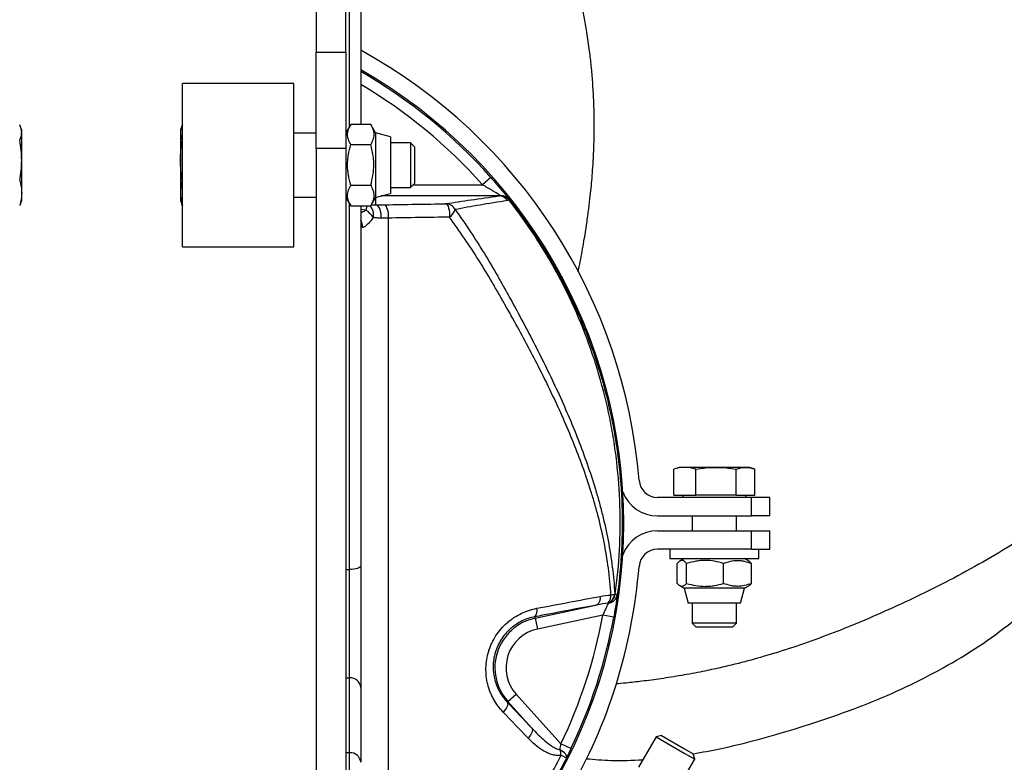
# Model space of a CAD drawing. Header units: millimetres. Extents: x 1033 to 1844, y 1147 to 1973.
# Tile 6 of 8: x 1417 to 1682, y 1488 to 1688. Entities that reach past the tile are written whole.
import ezdxf

# ---------------------------------------------------------------- set-up
doc = ezdxf.new("R2010")
doc.units = ezdxf.units.MM

msp = doc.modelspace()

# ---------------------------------------------------------------- linework, layer by layer
at = {"color": 7, "linetype": 'Continuous', "lineweight": 25}
for p, q in [((1496.59, 1727.85), (1496.59, 1679.15)), ((1504.59, 1679.15), (1504.59, 1727.85)), ((1508.59, 1721.9), (1508.59, 1659.61)), ((1496.59, 1679.15), (1504.59, 1679.15)), ((1496.59, 1653.11), (1496.59, 1679.15)), ((1504.59, 1679.15), (1504.59, 1653.11)), ((1490.59, 1670.64), (1460.59, 1670.64)), ((1460.59, 1640.4), (1460.59, 1670.64)), ((1490.59, 1640.4), (1490.59, 1670.64)), ((1460.59, 1659.5), (1460.52, 1659.5)), ((1505.9, 1659.61), (1504.59, 1657.34)), ((1511.28, 1659.61), (1505.9, 1659.61)), ((1512.59, 1657.34), (1511.28, 1659.61)), ((1417.19, 1658.14), (1416.91, 1658.92)), ((1417.19, 1657.45), (1417.19, 1658.14)), ((1417.19, 1649.96), (1417.19, 1657.45)), ((1460.26, 1658.89), (1459.99, 1658.14)), ((1459.99, 1658.14), (1459.99, 1657.45)), ((1459.99, 1657.45), (1459.99, 1649.96)), ((1496.59, 1657.24), (1490.59, 1657.24)), ((1516.59, 1656.27), (1512.59, 1657.34)), ((1512.59, 1657.34), (1512.59, 1639.94)), ((1460.59, 1655.39), (1460.52, 1655.39)), ((1505.9, 1654.21), (1511.28, 1654.21)), ((1516.59, 1656.27), (1516.59, 1641.01)), ((1522.02, 1654.64), (1516.59, 1654.64)), ((1523.09, 1653.57), (1522.02, 1654.64)), ((1522.02, 1654.64), (1522.02, 1642.64)), ((1504.59, 1653.11), (1496.59, 1653.11)), ((1496.59, 1653.11), (1496.59, 1388.86)), ((1504.59, 1653.11), (1504.59, 1388.86)), ((1523.09, 1653.57), (1523.09, 1643.71)), ((1417.19, 1641.15), (1417.19, 1649.96)), ((1459.99, 1649.96), (1459.99, 1641.15)), ((1460.59, 1644.53), (1460.52, 1644.53)), ((1505.9, 1643.24), (1511.28, 1643.24)), ((1522.02, 1642.64), (1523.09, 1643.71)), ((1543.66, 1645.34), (1541.42, 1643.35)), ((1417.19, 1639.14), (1417.19, 1641.15)), ((1459.99, 1641.15), (1459.99, 1639.14)), ((1512.59, 1639.94), (1516.59, 1641.01)), ((1516.59, 1642.64), (1522.02, 1642.64)), ((1416.92, 1638.39), (1417.19, 1639.14)), ((1459.99, 1639.14), (1460.27, 1638.36)), ((1460.59, 1637.78), (1460.52, 1637.78)), ((1460.59, 1626.64), (1460.59, 1640.4)), ((1490.59, 1626.64), (1490.59, 1640.4)), ((1490.59, 1640.04), (1496.59, 1640.04)), ((1504.59, 1639.94), (1505.9, 1637.67)), ((1511.28, 1637.67), (1512.59, 1639.94)), ((1505.9, 1637.67), (1511.28, 1637.67)), ((1508.59, 1637.67), (1508.59, 1540.54)), ((1460.59, 1626.64), (1490.59, 1626.64)), ((1593.23, 1566.72), (1592.96, 1566.63)), ((1592.96, 1559.66), (1592.96, 1566.63)), ((1594.42, 1567.16), (1593.23, 1566.73)), ((1595.92, 1567.16), (1594.42, 1567.16)), ((1604.37, 1567.16), (1595.92, 1567.16)), ((1598.89, 1559.66), (1598.89, 1566.63)), ((1612.36, 1567.16), (1604.37, 1567.16)), ((1609.84, 1559.66), (1609.84, 1566.63)), ((1613.42, 1567.16), (1612.36, 1567.16)), ((1614.63, 1566.72), (1613.42, 1567.16)), ((1614.88, 1559.66), (1614.88, 1566.63)), ((1613.92, 1559.06), (1588.61, 1559.06)), ((1592.96, 1559.66), (1598.89, 1559.66)), ((1595.26, 1559.66), (1595.61, 1559.06)), ((1609.84, 1559.66), (1598.89, 1559.66)), ((1609.84, 1559.66), (1614.88, 1559.66)), ((1612.24, 1559.06), (1612.58, 1559.66)), ((1613.92, 1554.06), (1613.92, 1559.06)), ((1618.92, 1559.06), (1613.92, 1559.06)), ((1618.92, 1554.06), (1618.92, 1559.06)), ((1588.61, 1554.06), (1613.92, 1554.06)), ((1597.92, 1554.06), (1597.92, 1550.06)), ((1609.92, 1550.06), (1609.92, 1554.06)), ((1618.92, 1554.06), (1613.92, 1554.06)), ((1588.61, 1550.06), (1613.92, 1550.06)), ((1613.92, 1545.06), (1613.92, 1550.06)), ((1613.92, 1550.06), (1618.92, 1550.06)), ((1618.92, 1545.06), (1618.92, 1550.06)), ((1613.92, 1545.06), (1588.61, 1545.06)), ((1591.92, 1545.06), (1591.92, 1542.56)), ((1613.92, 1545.06), (1618.92, 1545.06)), ((1615.92, 1542.56), (1615.92, 1545.06)), ((1591.92, 1542.56), (1615.92, 1542.56)), ((1595.8, 1542.56), (1594.62, 1541.88)), ((1613.21, 1541.89), (1612.04, 1542.56)), ((1505.59, 1510.41), (1505.59, 1539.64)), ((1508.59, 1540.54), (1508.59, 1507.81)), ((1593.93, 1535.87), (1593.93, 1541.25)), ((1596.44, 1535.87), (1596.44, 1541.25)), ((1606.42, 1535.87), (1606.42, 1541.25)), ((1613.91, 1535.87), (1613.91, 1541.25)), ((1594.62, 1535.24), (1595.8, 1534.56)), ((1595.8, 1534.56), (1596.87, 1530.56)), ((1596.04, 1534.56), (1595.8, 1534.56)), ((1612.04, 1534.56), (1596.04, 1534.56)), ((1610.97, 1530.56), (1612.04, 1534.56)), ((1612.04, 1534.56), (1613.21, 1535.24)), ((1555.58, 1526.48), (1572.38, 1530.05)), ((1597.08, 1530.56), (1596.87, 1530.56)), ((1610.97, 1530.56), (1597.08, 1530.56)), ((1597.92, 1530.56), (1597.92, 1525.14)), ((1609.92, 1525.14), (1609.92, 1530.56)), ((1555.5, 1526.86), (1555.58, 1526.48)), ((1555.58, 1526.48), (1556.21, 1523.55)), ((1573.84, 1527.29), (1556.21, 1523.55)), ((1576.79, 1526.75), (1573.84, 1527.29)), ((1597.92, 1525.14), (1598.99, 1524.06)), ((1601.17, 1525.14), (1597.92, 1525.14)), ((1601.66, 1524.06), (1598.99, 1524.06)), ((1609.92, 1525.14), (1601.17, 1525.14)), ((1608.85, 1524.06), (1601.66, 1524.06)), ((1608.85, 1524.06), (1609.92, 1525.14)), ((1505.59, 1490.22), (1505.59, 1510.41)), ((1508.59, 1507.81), (1508.59, 1487.62)), ((1548.28, 1503.99), (1550.51, 1506)), ((1550.51, 1506), (1562.57, 1492.6)), ((1548.1, 1503.84), (1548.28, 1503.99)), ((1554.76, 1496.8), (1548.28, 1503.99)), ((1588.23, 1494.45), (1583.51, 1486.29)), ((1589.69, 1494.84), (1588.23, 1494.45)), ((1588.23, 1494.45), (1595.81, 1490.07)), ((1589.69, 1494.84), (1595.92, 1491.25)), ((1565.27, 1491.3), (1562.57, 1492.6)), ((1505.59, 1443.56), (1505.59, 1490.22)), ((1595.81, 1490.07), (1598.62, 1488.45)), ((1595.92, 1491.25), (1598.23, 1489.92)), ((1598.62, 1488.45), (1598.23, 1489.92)), ((1593.91, 1480.29), (1598.62, 1488.45))]:
    msp.add_line(p, q, dxfattribs=at)
at = {"color": 1, "linetype": 'Continuous', "lineweight": 25}
for p, q in [((1505.59, 1659.07), (1505.59, 1720.99)), ((1522.72, 1643.35), (1541.42, 1643.35)), ((1505.59, 1539.64), (1505.59, 1638.21)), ((1512.65, 1637.92), (1512.65, 1639.96)), ((1545.92, 1640.35), (1514.12, 1640.35)), ((1509.99, 1636.54), (1508.59, 1636.69)), ((1504.59, 1539.64), (1505.59, 1539.64)), ((1504.59, 1510.41), (1505.59, 1510.41)), ((1504.59, 1490.22), (1505.59, 1490.22))]:
    msp.add_line(p, q, dxfattribs=at)
at = {"color": 7, "linetype": 'Continuous', "lineweight": 25, "flags": 128}
for points in [[(1512.65, 1637.92), (1512.94, 1637.83), (1513.22, 1637.6), (1513.48, 1637.24), (1513.7, 1636.79), (1513.86, 1636.25), (1513.98, 1635.64), (1514.03, 1635.01), (1514.02, 1634.37)], [(1531.58, 1638.24), (1531.78, 1638.14), (1531.98, 1637.9), (1532.15, 1637.55), (1532.3, 1637.08), (1532.42, 1636.54), (1532.5, 1635.93), (1532.53, 1635.29), (1532.52, 1634.65)], [(1508.59, 1540.54), (1508.53, 1540.37), (1508.36, 1540.2), (1508.08, 1540.04), (1507.71, 1539.9), (1507.26, 1539.79), (1506.74, 1539.71), (1506.17, 1539.65), (1505.59, 1539.64)], [(1548.1, 1503.84), (1548.2, 1503.63), (1548.22, 1503.37), (1548.17, 1503.06), (1548.05, 1502.71), (1547.86, 1502.34), (1547.62, 1501.95), (1547.32, 1501.56), (1546.97, 1501.17)], [(1554.76, 1496.8), (1554.86, 1496.59), (1554.89, 1496.32), (1554.84, 1496.01), (1554.73, 1495.67), (1554.56, 1495.29), (1554.32, 1494.91), (1554.03, 1494.52), (1553.7, 1494.13)], [(1564.07, 1488.85), (1564.12, 1489.05), (1564.08, 1489.3), (1563.96, 1489.57), (1563.76, 1489.86), (1563.49, 1490.16), (1563.15, 1490.46), (1562.75, 1490.75), (1562.31, 1491.03)]]:
    msp.add_lwpolyline(points, dxfattribs=at)
at = {"color": 7, "linetype": 'Continuous', "lineweight": 25}
for centre, radius, start, end in [((1438.59, 1552.06), 405.5, 97.698, 44.894), ((1438.59, 1552.06), 345, 92.9234, 209.5018), ((1438.59, 1552.06), 145.5, 4.5733, 61.2428), ((1438.59, 1552.06), 140.92, 0, 60.2161), ((1438.59, 1552.06), 140.5, 41.5962, 60.1177), ((1546.46, 1637.64), 2.8, 38.8671, 93.418), ((1546.1, 1637.32), 3.12, 39.1159, 86.3557), ((1511.44, 1635.27), 4.63, 348.8157, 35.672), ((1531.49, 1635.34), 2.9, 26.9349, 88.3406), ((1545.82, 1637.55), 2.8, 33.5463, 88.0152), ((1547.54, 1640.56), 1.6, 307.7829, 313.688), ((1506.25, 1630.83), 6.82, 32.9625, 56.7539), ((1530.33, 1637.95), 3.97, 303.6151, 340.879), ((1557.02, 1627.3), 2.89, 300.6888, 305.5906), ((1588.61, 1564.06), 5, 184.5733, 270), ((1588.61, 1564.06), 10, 200.712, 270), ((1438.59, 1552.06), 140.92, 297.927, 0), ((1588.61, 1540.06), 10, 90, 159.288), ((1588.61, 1540.06), 5, 90, 175.4267), ((1438.59, 1552.06), 145.5, 329.9764, 355.4267), ((1570.89, 1531.8), 2.3, 310.3169, 14.217), ((1573.87, 1533.44), 3.23, 295.4849, 352.0937), ((1572.84, 1532.65), 3.22, 318.7795, 1.2246), ((1573.94, 1533.49), 3.31, 295.97, 350.6966), ((1574.97, 1533.32), 2.84, 278.4729, 351.0126), ((1575.09, 1538.19), 5.56, 279.9974, 290.8176), ((1585.41, 1591.92), 59.53, 262.0822, 262.6338), ((1553.78, 1528.5), 2.38, 316.3817, 15.9129), ((1558.42, 1513.13), 13.65, 102, 222), ((1438.59, 1552.06), 137.5, 334.3773, 349.6227), ((1438.59, 1552.06), 140.5, 334.3773, 349.6227), ((1558.42, 1513.13), 10.65, 102, 222), ((1505.78, 1507.59), 2.82, 4.3985, 93.8087), ((1505.78, 1487.4), 2.82, 4.3985, 93.8087), ((1554.82, 1488.58), 7.88, 7.078, 18.1453), ((1585.97, 1535.22), 51.29, 242.9468, 244.7185)]:
    msp.add_arc(centre, radius, start, end, dxfattribs=at)
at = {"color": 1, "linetype": 'Continuous', "lineweight": 25}
for centre, radius, start, end in [((1438.59, 1552.06), 137.5, 41.5962, 59.3967), ((1520.06, 1634.75), 10.23, 163.1004, 169.9343), ((1508.69, 1635.27), 3.37, 347.538, 46.2633), ((1506, 1632.07), 3.11, 356.2674, 33.37)]:
    msp.add_arc(centre, radius, start, end, dxfattribs=at)
at = {"color": 7, "linetype": 'Continuous', "lineweight": 25}
for points, knots in [([(1567.2, 1619.92), (1567.39, 1620.82), (1567.97, 1623.57), (1568.75, 1627.92), (1569.51, 1632.68), (1570.07, 1636.77), (1570.47, 1640.14), (1570.77, 1643.11), (1571.02, 1645.91), (1571.24, 1649.08), (1571.44, 1652.87), (1571.56, 1657.07), (1571.56, 1661.59), (1571.43, 1666.19), (1571.16, 1670.85), (1570.78, 1675.26), (1570.26, 1679.78), (1569.63, 1684.21), (1568.89, 1688.52), (1568.16, 1692.26), (1567.42, 1695.69), (1566.65, 1698.98), (1565.69, 1702.73), (1564.41, 1707.29), (1562.73, 1712.7), (1560.75, 1718.4), (1558.55, 1724.08), (1556.19, 1729.62), (1553.19, 1736.05), (1549.38, 1743.35), (1544.58, 1751.44), (1539.29, 1759.36), (1533.56, 1767.05), (1527.17, 1774.83), (1520.26, 1782.46), (1512.56, 1790.11), (1504.32, 1797.45), (1496.78, 1803.48), (1490.59, 1808.03), (1486.36, 1810.97), (1482.79, 1813.34), (1479.29, 1815.58), (1475.08, 1818.16), (1469.39, 1821.42), (1463.42, 1824.61), (1459.13, 1826.59), (1457.44, 1827.37)], [0, 0, 0, 0, 0.010702, 0.032833, 0.05207, 0.067819, 0.081921, 0.092693, 0.103608, 0.115649, 0.13085, 0.149361, 0.166299, 0.185405, 0.204663, 0.222316, 0.2383, 0.258887, 0.275575, 0.290313, 0.304198, 0.317215, 0.330383, 0.350071, 0.373123, 0.397292, 0.421215, 0.444874, 0.468244, 0.504891, 0.541887, 0.579242, 0.617379, 0.6549, 0.697234, 0.738436, 0.782722, 0.827385, 0.852063, 0.872949, 0.887836, 0.902253, 0.921452, 0.945336, 0.978555, 1, 1, 1, 1]), ([(1417.19, 1657.45), (1417.19, 1657.79), (1417.14, 1658.13), (1416.96, 1658.82), (1416.82, 1659.16), (1416.65, 1659.5)], [0, 0, 0, 0, 0.5, 0.5, 1, 1, 1, 1]), ([(1460.52, 1659.5), (1460.36, 1659.16), (1460.22, 1658.82), (1460.04, 1658.13), (1459.99, 1657.79), (1459.99, 1657.45)], [0, 0, 0, 0, 0.5, 0.5, 1, 1, 1, 1]), ([(1505.9, 1654.21), (1505.64, 1654.65), (1505.43, 1655.1), (1505.13, 1655.99), (1505.05, 1656.45), (1505.05, 1657.13), (1505.07, 1657.36), (1505.15, 1657.82), (1505.21, 1658.05), (1505.43, 1658.72), (1505.64, 1659.17), (1505.9, 1659.61)], [0, 0, 0, 0, 0.25, 0.25, 0.5, 0.5, 0.625, 0.625, 0.75, 0.75, 1, 1, 1, 1]), ([(1511.28, 1659.61), (1511.54, 1659.17), (1511.75, 1658.72), (1512.05, 1657.83), (1512.13, 1657.37), (1512.13, 1656.69), (1512.11, 1656.45), (1512.03, 1656), (1511.97, 1655.77), (1511.75, 1655.1), (1511.54, 1654.65), (1511.28, 1654.21)], [0, 0, 0, 0, 0.25, 0.25, 0.5, 0.5, 0.625, 0.625, 0.75, 0.75, 1, 1, 1, 1]), ([(1416.65, 1655.39), (1416.82, 1655.73), (1416.96, 1656.08), (1417.14, 1656.76), (1417.19, 1657.11), (1417.19, 1657.45)], [0, 0, 0, 0, 0.5, 0.5, 1, 1, 1, 1]), ([(1459.99, 1657.45), (1459.99, 1657.1), (1460.04, 1656.76), (1460.22, 1656.08), (1460.36, 1655.73), (1460.52, 1655.39)], [0, 0, 0, 0, 0.5, 0.5, 1, 1, 1, 1]), ([(1417.19, 1649.96), (1417.19, 1650.87), (1417.14, 1651.77), (1416.96, 1653.58), (1416.82, 1654.49), (1416.65, 1655.39)], [0, 0, 0, 0, 0.5, 0.5, 1, 1, 1, 1]), ([(1459.99, 1649.96), (1459.99, 1650.87), (1460.04, 1651.77), (1460.22, 1653.58), (1460.36, 1654.49), (1460.52, 1655.39)], [0, 0, 0, 0, 0.5, 0.5, 1, 1, 1, 1]), ([(1505.9, 1643.24), (1505.64, 1644.13), (1505.43, 1645.05), (1505.13, 1646.88), (1505.05, 1647.8), (1505.05, 1649.19), (1505.07, 1649.66), (1505.15, 1650.59), (1505.21, 1651.05), (1505.43, 1652.43), (1505.64, 1653.32), (1505.9, 1654.21)], [0, 0, 0, 0, 0.25, 0.25, 0.5, 0.5, 0.625, 0.625, 0.75, 0.75, 1, 1, 1, 1]), ([(1511.28, 1643.24), (1511.54, 1644.13), (1511.75, 1645.05), (1512.05, 1646.88), (1512.13, 1647.8), (1512.13, 1649.19), (1512.11, 1649.66), (1512.03, 1650.59), (1511.97, 1651.05), (1511.75, 1652.43), (1511.53, 1653.32), (1511.28, 1654.21)], [0, 0, 0, 0, 0.25, 0.25, 0.5, 0.5, 0.625, 0.625, 0.75, 0.75, 1, 1, 1, 1]), ([(1416.65, 1644.53), (1416.82, 1645.44), (1416.96, 1646.34), (1417.14, 1648.15), (1417.19, 1649.06), (1417.19, 1649.96)], [0, 0, 0, 0, 0.5, 0.5, 1, 1, 1, 1]), ([(1460.52, 1644.53), (1460.36, 1645.44), (1460.22, 1646.34), (1460.04, 1648.15), (1459.99, 1649.06), (1459.99, 1649.96)], [0, 0, 0, 0, 0.5, 0.5, 1, 1, 1, 1]), ([(1416.65, 1644.53), (1416.82, 1643.97), (1416.96, 1643.4), (1417.14, 1642.28), (1417.19, 1641.72), (1417.19, 1641.15)], [0, 0, 0, 0, 0.5, 0.5, 1, 1, 1, 1]), ([(1460.52, 1644.53), (1460.36, 1643.97), (1460.22, 1643.4), (1460.04, 1642.28), (1459.99, 1641.72), (1459.99, 1641.15)], [0, 0, 0, 0, 0.5, 0.5, 1, 1, 1, 1]), ([(1505.9, 1637.67), (1505.64, 1638.13), (1505.43, 1638.58), (1505.13, 1639.51), (1505.05, 1639.98), (1505.05, 1640.69), (1505.07, 1640.93), (1505.15, 1641.4), (1505.21, 1641.63), (1505.43, 1642.33), (1505.64, 1642.79), (1505.9, 1643.24)], [0, 0, 0, 0, 0.25, 0.25, 0.5, 0.5, 0.625, 0.625, 0.75, 0.75, 1, 1, 1, 1]), ([(1511.28, 1643.24), (1511.54, 1642.79), (1511.75, 1642.33), (1512.05, 1641.4), (1512.13, 1640.93), (1512.13, 1640.22), (1512.11, 1639.99), (1512.03, 1639.52), (1511.97, 1639.28), (1511.75, 1638.58), (1511.54, 1638.13), (1511.28, 1637.67)], [0, 0, 0, 0, 0.25, 0.25, 0.5, 0.5, 0.625, 0.625, 0.75, 0.75, 1, 1, 1, 1]), ([(1546.29, 1640.44), (1546.19, 1640.5), (1546.06, 1640.59), (1545.74, 1640.79), (1545.56, 1640.9), (1545.18, 1641.13), (1544.98, 1641.26), (1544.56, 1641.51), (1544.35, 1641.64), (1543.7, 1642.03), (1543.25, 1642.29), (1542.34, 1642.82), (1541.88, 1643.08), (1541.42, 1643.35)], [0, 0, 0, 0, 0.125, 0.125, 0.25, 0.25, 0.375, 0.375, 0.5, 0.5, 0.75, 0.75, 1, 1, 1, 1]), ([(1543.66, 1645.34), (1544.19, 1644.74), (1544.71, 1644.15), (1545.47, 1643.26), (1545.72, 1642.97), (1546.2, 1642.4), (1546.43, 1642.12), (1546.88, 1641.58), (1547.1, 1641.32), (1547.51, 1640.82), (1547.69, 1640.59), (1547.95, 1640.27), (1548.03, 1640.17), (1548.19, 1639.97), (1548.26, 1639.88), (1548.46, 1639.64), (1548.56, 1639.5), (1548.64, 1639.4)], [0, 0, 0, 0, 0.25, 0.25, 0.375, 0.375, 0.5, 0.5, 0.625, 0.625, 0.75, 0.75, 0.8125, 0.8125, 0.875, 0.875, 1, 1, 1, 1]), ([(1417.19, 1641.15), (1417.19, 1640.59), (1417.14, 1640.03), (1416.96, 1638.9), (1416.82, 1638.34), (1416.65, 1637.78)], [0, 0, 0, 0, 0.5, 0.5, 1, 1, 1, 1]), ([(1459.99, 1641.15), (1459.99, 1640.59), (1460.04, 1640.03), (1460.22, 1638.9), (1460.36, 1638.34), (1460.52, 1637.78)], [0, 0, 0, 0, 0.5, 0.5, 1, 1, 1, 1]), ([(1416.9, 1638.39), (1416.89, 1638.36), (1416.85, 1638.15), (1416.74, 1637.94), (1416.65, 1637.78)], [0, 0, 0, 0, 0.1778452, 1, 1, 1, 1]), ([(1460.52, 1637.78), (1460.51, 1637.8), (1460.41, 1638), (1460.38, 1638.21), (1460.35, 1638.39)], [0, 0, 0, 0, 0.09967, 1, 1, 1, 1]), ([(1548.15, 1639.1), (1545.56, 1638.71), (1543.1, 1638.3), (1538.41, 1637.49), (1536.19, 1637.07), (1534.08, 1636.65)], [0, 0, 0, 0, 0.5, 0.5, 1, 1, 1, 1]), ([(1534.08, 1636.65), (1536.85, 1632.77), (1539.45, 1628.81), (1543.15, 1622.77), (1544.35, 1620.74), (1546.1, 1617.68), (1546.67, 1616.65), (1547.82, 1614.6), (1548.39, 1613.58), (1551.21, 1608.44), (1553.42, 1604.32), (1557.68, 1596.01), (1559.74, 1591.82), (1563.64, 1583.35), (1565.48, 1579.06), (1568.9, 1570.33), (1570.47, 1565.88), (1572.19, 1560.18), (1572.52, 1559.04), (1573.15, 1556.74), (1573.46, 1555.58), (1574.32, 1552.11), (1574.84, 1549.77), (1576.18, 1542.7), (1576.8, 1537.91), (1577.07, 1532.99)], [0, 0, 0, 0, 0.125, 0.125, 0.1875, 0.1875, 0.21875, 0.21875, 0.25, 0.25, 0.375, 0.375, 0.5, 0.5, 0.625, 0.625, 0.75, 0.75, 0.78125, 0.78125, 0.8125, 0.8125, 0.875, 0.875, 1, 1, 1, 1]), ([(1511.98, 1634.55), (1511.84, 1634.36), (1511.71, 1634.18), (1511.44, 1633.83), (1511.3, 1633.66), (1511.03, 1633.34), (1510.9, 1633.18), (1510.63, 1632.89), (1510.49, 1632.75), (1510.24, 1632.5), (1510.11, 1632.39), (1509.87, 1632.19), (1509.76, 1632.1), (1509.54, 1631.97), (1509.44, 1631.92), (1509.25, 1631.86), (1509.17, 1631.85), (1509.09, 1631.87)], [0, 0, 0, 0, 0.125, 0.125, 0.25, 0.25, 0.375, 0.375, 0.5, 0.5, 0.625, 0.625, 0.75, 0.75, 0.875, 0.875, 1, 1, 1, 1]), ([(1514.02, 1634.37), (1513.65, 1634.37), (1513.29, 1634.39), (1512.61, 1634.45), (1512.28, 1634.49), (1511.98, 1634.55)], [0, 0, 0, 0, 0.5, 0.5, 1, 1, 1, 1]), ([(1576.05, 1532.72), (1575.77, 1537.58), (1575.12, 1542.33), (1573.73, 1549.32), (1573.2, 1551.63), (1572.32, 1555.06), (1572.01, 1556.2), (1571.36, 1558.47), (1571.02, 1559.6), (1569.26, 1565.22), (1567.66, 1569.6), (1564.19, 1578.19), (1562.31, 1582.4), (1558.36, 1590.73), (1556.29, 1594.84), (1551.98, 1603), (1549.75, 1607.04), (1546.9, 1612.07), (1546.33, 1613.08), (1545.17, 1615.09), (1544.59, 1616.09), (1542.83, 1619.09), (1541.63, 1621.08), (1537.91, 1626.98), (1535.3, 1630.85), (1532.52, 1634.65)], [0, 0, 0, 0, 0.125, 0.125, 0.1875, 0.1875, 0.21875, 0.21875, 0.25, 0.25, 0.375, 0.375, 0.5, 0.5, 0.625, 0.625, 0.75, 0.75, 0.78125, 0.78125, 0.8125, 0.8125, 0.875, 0.875, 1, 1, 1, 1]), ([(1577.21, 1532.96), (1577.76, 1536.94), (1578.14, 1540.92), (1578.56, 1548.86), (1578.6, 1552.83), (1578.35, 1560.75), (1578.06, 1564.71), (1577.37, 1570.64), (1577.1, 1572.61), (1576.47, 1576.56), (1576.11, 1578.54), (1574.91, 1584.44), (1573.94, 1588.32), (1571.7, 1595.94), (1570.42, 1599.69), (1567.56, 1607.08), (1565.97, 1610.71), (1562.47, 1617.86), (1560.57, 1621.37), (1558.5, 1624.81)], [0, 0, 0, 0, 0.125, 0.125, 0.25, 0.25, 0.375, 0.375, 0.4375, 0.4375, 0.5, 0.5, 0.625, 0.625, 0.75, 0.75, 0.875, 0.875, 1, 1, 1, 1]), ([(1558.7, 1624.95), (1560.8, 1621.5), (1562.73, 1617.99), (1566.27, 1610.84), (1567.88, 1607.2), (1570.79, 1599.81), (1572.09, 1596.05), (1574.37, 1588.4), (1575.35, 1584.52), (1576.58, 1578.6), (1576.94, 1576.62), (1577.59, 1572.66), (1577.86, 1570.68), (1578.57, 1564.74), (1578.88, 1560.77), (1579.14, 1552.82), (1579.11, 1548.84), (1578.7, 1540.87), (1578.32, 1536.88), (1577.77, 1532.88)], [0, 0, 0, 0, 0.125, 0.125, 0.25, 0.25, 0.375, 0.375, 0.5, 0.5, 0.5625, 0.5625, 0.625, 0.625, 0.75, 0.75, 0.875, 0.875, 1, 1, 1, 1]), ([(1737.55, 1587.54), (1737.18, 1587.2), (1735.72, 1585.85), (1733.38, 1583.74), (1730.71, 1581.33), (1728.61, 1579.43), (1726.94, 1577.93), (1725.47, 1576.65), (1723.95, 1575.36), (1722.15, 1573.85), (1720.05, 1572.12), (1716.35, 1569.12), (1711.06, 1564.98), (1705.37, 1560.71), (1700.8, 1557.4), (1697.47, 1555.02), (1694.33, 1552.84), (1691.61, 1550.95), (1689.14, 1549.42), (1686.64, 1547.83), (1682.02, 1544.94), (1675.14, 1540.89), (1666.34, 1536.13), (1657.54, 1531.78), (1648.86, 1527.81), (1640.47, 1524.26), (1632.2, 1521.05), (1624.29, 1518.29), (1616.7, 1515.96), (1610.51, 1514.3), (1605.3, 1513.06), (1600.49, 1512.03), (1595.15, 1511.02), (1589.68, 1510.15), (1584.68, 1509.49), (1580.63, 1509.03), (1578.28, 1508.83), (1577.35, 1508.76)], [0, 0, 0, 0, 0.008465, 0.033086, 0.051981, 0.067365, 0.079268, 0.088467, 0.099037, 0.11181, 0.126791, 0.143424, 0.189687, 0.236307, 0.259407, 0.281653, 0.30304, 0.321658, 0.335459, 0.350202, 0.369679, 0.42418, 0.480842, 0.53464, 0.586916, 0.639365, 0.68573, 0.733918, 0.778392, 0.817861, 0.840934, 0.867957, 0.900139, 0.931961, 0.960623, 0.984484, 1, 1, 1, 1]), ([(1598.21, 1489.93), (1600.62, 1490.35), (1606.42, 1491.35), (1615.48, 1493.67), (1625.71, 1496.62), (1636.11, 1500.01), (1646.63, 1503.9), (1656.92, 1508.43), (1666.86, 1513.67), (1676.42, 1519.53), (1685.34, 1526.23), (1693.57, 1533.69), (1701.42, 1541.54), (1708.66, 1549.73), (1715.27, 1558.11), (1721.6, 1566.22), (1728.09, 1573.88), (1734.52, 1581.36), (1738.84, 1586.17), (1741, 1588.57)], [0, 0, 0, 0, 0.041772, 0.1004069, 0.1589246, 0.2222696, 0.2852903, 0.3480882, 0.4113341, 0.4745009, 0.5370295, 0.5988907, 0.6595776, 0.7208664, 0.7794367, 0.8360533, 0.8913223, 0.945864, 1, 1, 1, 1]), ([(1595.92, 1567.16), (1595.43, 1567.16), (1594.94, 1567.11), (1593.95, 1566.93), (1593.46, 1566.79), (1592.96, 1566.63)], [0, 0, 0, 0, 0.5, 0.5, 1, 1, 1, 1]), ([(1598.89, 1566.63), (1598.39, 1566.79), (1597.9, 1566.93), (1596.91, 1567.11), (1596.42, 1567.16), (1595.92, 1567.16)], [0, 0, 0, 0, 0.5, 0.5, 1, 1, 1, 1]), ([(1598.89, 1566.63), (1599.8, 1566.79), (1600.71, 1566.93), (1602.54, 1567.11), (1603.45, 1567.16), (1604.37, 1567.16)], [0, 0, 0, 0, 0.5, 0.5, 1, 1, 1, 1]), ([(1604.37, 1567.16), (1605.28, 1567.16), (1606.19, 1567.11), (1608.02, 1566.93), (1608.93, 1566.79), (1609.84, 1566.63)], [0, 0, 0, 0, 0.5, 0.5, 1, 1, 1, 1]), ([(1609.84, 1566.63), (1610.26, 1566.79), (1610.68, 1566.93), (1611.52, 1567.11), (1611.94, 1567.16), (1612.36, 1567.16)], [0, 0, 0, 0, 0.5, 0.5, 1, 1, 1, 1]), ([(1612.36, 1567.16), (1612.78, 1567.16), (1613.2, 1567.11), (1614.04, 1566.93), (1614.46, 1566.79), (1614.88, 1566.63)], [0, 0, 0, 0, 0.5, 0.5, 1, 1, 1, 1]), ([(1596.44, 1541.25), (1596.23, 1541.5), (1596.02, 1541.7), (1595.61, 1541.98), (1595.4, 1542.06), (1595.08, 1542.06), (1594.97, 1542.04), (1594.76, 1541.96), (1594.66, 1541.91), (1594.34, 1541.7), (1594.14, 1541.49), (1593.93, 1541.25)], [0, 0, 0, 0, 0.25, 0.25, 0.5, 0.5, 0.625, 0.625, 0.75, 0.75, 1, 1, 1, 1]), ([(1606.42, 1541.25), (1605.61, 1541.5), (1604.79, 1541.7), (1603.13, 1541.98), (1602.29, 1542.06), (1601.01, 1542.06), (1600.59, 1542.04), (1599.74, 1541.96), (1599.33, 1541.91), (1598.08, 1541.7), (1597.25, 1541.5), (1596.44, 1541.25)], [0, 0, 0, 0, 0.25, 0.25, 0.5, 0.5, 0.625, 0.625, 0.75, 0.75, 1, 1, 1, 1]), ([(1606.42, 1541.25), (1607.03, 1541.5), (1607.65, 1541.7), (1608.89, 1541.98), (1609.52, 1542.06), (1610.48, 1542.06), (1610.8, 1542.04), (1611.43, 1541.96), (1611.74, 1541.91), (1612.68, 1541.7), (1613.3, 1541.5), (1613.91, 1541.25)], [0, 0, 0, 0, 0.25, 0.25, 0.5, 0.5, 0.625, 0.625, 0.75, 0.75, 1, 1, 1, 1]), ([(1613.91, 1541.25), (1613.8, 1541.38), (1613.56, 1541.66), (1613.32, 1541.78), (1613.19, 1541.85)], [0, 0, 0, 0, 0.466668, 1, 1, 1, 1]), ([(1596.44, 1535.87), (1596.23, 1535.63), (1596.02, 1535.42), (1595.61, 1535.14), (1595.4, 1535.07), (1595.08, 1535.07), (1594.97, 1535.09), (1594.76, 1535.16), (1594.66, 1535.22), (1594.34, 1535.43), (1594.14, 1535.63), (1593.93, 1535.87)], [0, 0, 0, 0, 0.25, 0.25, 0.5, 0.5, 0.625, 0.625, 0.75, 0.75, 1, 1, 1, 1]), ([(1596.44, 1535.87), (1597.25, 1535.63), (1598.07, 1535.43), (1599.73, 1535.15), (1600.57, 1535.07), (1601.84, 1535.07), (1602.27, 1535.09), (1603.11, 1535.16), (1603.53, 1535.21), (1604.78, 1535.43), (1605.61, 1535.63), (1606.42, 1535.87)], [0, 0, 0, 0, 0.25, 0.25, 0.5, 0.5, 0.625, 0.625, 0.75, 0.75, 1, 1, 1, 1]), ([(1613.91, 1535.87), (1613.3, 1535.63), (1612.68, 1535.43), (1611.44, 1535.15), (1610.81, 1535.07), (1609.85, 1535.07), (1609.53, 1535.09), (1608.9, 1535.16), (1608.59, 1535.21), (1607.65, 1535.43), (1607.03, 1535.63), (1606.42, 1535.87)], [0, 0, 0, 0, 0.25, 0.25, 0.5, 0.5, 0.625, 0.625, 0.75, 0.75, 1, 1, 1, 1]), ([(1613.19, 1535.28), (1613.32, 1535.34), (1613.56, 1535.47), (1613.8, 1535.74), (1613.91, 1535.87)], [0, 0, 0, 0, 0.533251, 1, 1, 1, 1]), ([(1577.77, 1532.88), (1577.76, 1532.77), (1577.74, 1532.62), (1577.69, 1532.29), (1577.66, 1532.1), (1577.6, 1531.69), (1577.57, 1531.46), (1577.5, 1530.97), (1577.46, 1530.71), (1577.37, 1530.16), (1577.33, 1529.87), (1577.23, 1529.28), (1577.18, 1528.98), (1577.02, 1528.04), (1576.91, 1527.4), (1576.79, 1526.75)], [0, 0, 0, 0, 0.125, 0.125, 0.25, 0.25, 0.375, 0.375, 0.5, 0.5, 0.625, 0.625, 0.75, 0.75, 1, 1, 1, 1]), ([(1546.97, 1501.17), (1545.99, 1502.2), (1545.15, 1503.34), (1544.28, 1504.91), (1544.11, 1505.23), (1543.8, 1505.89), (1543.65, 1506.22), (1543.25, 1507.24), (1543.03, 1507.94), (1542.67, 1509.36), (1542.54, 1510.08), (1542.37, 1511.56), (1542.34, 1512.33), (1542.39, 1514.59), (1542.63, 1516.09), (1543.2, 1517.95), (1543.33, 1518.32), (1543.61, 1519.04), (1543.76, 1519.39), (1544.25, 1520.44), (1544.62, 1521.12), (1545.47, 1522.42), (1545.95, 1523.05), (1546.96, 1524.22), (1547.5, 1524.76), (1548.37, 1525.52), (1548.67, 1525.76), (1549.28, 1526.22), (1549.59, 1526.45), (1550.54, 1527.07), (1551.2, 1527.44), (1552.54, 1528.09), (1553.23, 1528.37), (1554.64, 1528.83), (1555.35, 1529.01), (1556.07, 1529.15)], [0, 0, 0, 0, 0.125, 0.125, 0.15625, 0.15625, 0.1875, 0.1875, 0.25, 0.25, 0.3125, 0.3125, 0.375, 0.375, 0.5, 0.5, 0.53125, 0.53125, 0.5625, 0.5625, 0.625, 0.625, 0.6875, 0.6875, 0.75, 0.75, 0.78125, 0.78125, 0.8125, 0.8125, 0.875, 0.875, 0.9375, 0.9375, 1, 1, 1, 1]), ([(1573.84, 1527.29), (1574.01, 1527.62), (1574.17, 1527.94), (1574.41, 1528.41), (1574.48, 1528.57), (1574.63, 1528.87), (1574.7, 1529.02), (1574.91, 1529.46), (1575.04, 1529.73), (1575.25, 1530.19), (1575.33, 1530.39), (1575.39, 1530.52)], [0, 0, 0, 0, 0.25, 0.25, 0.375, 0.375, 0.5, 0.5, 0.75, 0.75, 1, 1, 1, 1]), ([(1555.5, 1526.86), (1554.92, 1526.75), (1554.35, 1526.6), (1553.2, 1526.23), (1552.63, 1526), (1551.53, 1525.47), (1550.99, 1525.16), (1550.2, 1524.64), (1549.94, 1524.46), (1549.44, 1524.07), (1549.19, 1523.87), (1548.48, 1523.24), (1548.03, 1522.79), (1547.19, 1521.81), (1546.8, 1521.28), (1546.1, 1520.18), (1545.8, 1519.62), (1545.4, 1518.74), (1545.27, 1518.44), (1545.05, 1517.84), (1544.95, 1517.53), (1544.49, 1515.98), (1544.31, 1514.74), (1544.3, 1513.18), (1544.3, 1512.87), (1544.34, 1512.25), (1544.37, 1511.94), (1544.48, 1511.04), (1544.59, 1510.44), (1544.89, 1509.29), (1545.08, 1508.73), (1545.41, 1507.9), (1545.53, 1507.63), (1545.79, 1507.1), (1545.92, 1506.84), (1546.63, 1505.58), (1547.32, 1504.66), (1548.1, 1503.84)], [0, 0, 0, 0, 0.0625, 0.0625, 0.125, 0.125, 0.1875, 0.1875, 0.21875, 0.21875, 0.25, 0.25, 0.3125, 0.3125, 0.375, 0.375, 0.4375, 0.4375, 0.46875, 0.46875, 0.5, 0.5, 0.625, 0.625, 0.65625, 0.65625, 0.6875, 0.6875, 0.75, 0.75, 0.8125, 0.8125, 0.84375, 0.84375, 0.875, 0.875, 1, 1, 1, 1]), ([(1554.76, 1496.8), (1555.31, 1496.2), (1555.87, 1495.62), (1557.02, 1494.5), (1557.61, 1493.95), (1558.83, 1492.91), (1559.47, 1492.42), (1560.47, 1491.76), (1560.82, 1491.56), (1561.36, 1491.3), (1561.54, 1491.22), (1561.92, 1491.1), (1562.11, 1491.05), (1562.31, 1491.03)], [0, 0, 0, 0, 0.25, 0.25, 0.5, 0.5, 0.75, 0.75, 0.875, 0.875, 0.9375, 0.9375, 1, 1, 1, 1]), ([(1562.64, 1489.55), (1562.42, 1489.49), (1562.2, 1489.46), (1561.75, 1489.44), (1561.53, 1489.44), (1560.88, 1489.5), (1560.46, 1489.6), (1559.63, 1489.86), (1559.23, 1490.02), (1558.44, 1490.39), (1558.06, 1490.6), (1556.96, 1491.28), (1556.26, 1491.79), (1554.94, 1492.9), (1554.31, 1493.5), (1553.7, 1494.13)], [0, 0, 0, 0, 0.0625, 0.0625, 0.125, 0.125, 0.25, 0.25, 0.375, 0.375, 0.5, 0.5, 0.75, 0.75, 1, 1, 1, 1]), ([(1562.31, 1491.03), (1562.36, 1491.28), (1562.4, 1491.54), (1562.49, 1492.06), (1562.53, 1492.33), (1562.57, 1492.6)], [0, 0, 0, 0, 0.5, 0.5, 1, 1, 1, 1]), ([(1520.31, 1440.16), (1524.77, 1443.38), (1529.02, 1446.85), (1534.08, 1451.5), (1535.08, 1452.44), (1537.05, 1454.37), (1538.01, 1455.34), (1540.87, 1458.29), (1542.7, 1460.31), (1548.02, 1466.52), (1551.3, 1470.85), (1557.36, 1479.9), (1560.14, 1484.62), (1562.64, 1489.55)], [0, 0, 0, 0, 0.25, 0.25, 0.3125, 0.3125, 0.375, 0.375, 0.5, 0.5, 0.75, 0.75, 1, 1, 1, 1]), ([(1565.27, 1491.3), (1565.07, 1490.88), (1564.86, 1490.46), (1564.46, 1489.64), (1564.26, 1489.24), (1564.07, 1488.85)], [0, 0, 0, 0, 0.5, 0.5, 1, 1, 1, 1]), ([(1564.07, 1488.85), (1561.54, 1483.83), (1558.73, 1479.01), (1552.61, 1469.78), (1549.29, 1465.36), (1543.91, 1459.02), (1542.05, 1456.96), (1539.16, 1453.94), (1538.18, 1452.95), (1536.19, 1450.98), (1535.17, 1450.01), (1530.05, 1445.26), (1525.75, 1441.73), (1521.25, 1438.45)], [0, 0, 0, 0, 0.25, 0.25, 0.5, 0.5, 0.625, 0.625, 0.6875, 0.6875, 0.75, 0.75, 1, 1, 1, 1]), ([(1569.39, 1488.59), (1571.62, 1488.4), (1576.72, 1487.96), (1581.81, 1488.18), (1584.68, 1488.31)], [0, 0, 0, 0, 0.437829, 1, 1, 1, 1])]:
    msp.add_open_spline(points, degree=3, knots=knots, dxfattribs=at)
for points in [[(1545.92, 1640.35), (1546.06, 1640.36), (1546.19, 1640.39), (1546.29, 1640.44)], [(1512.65, 1637.92), (1513.47, 1637.95), (1514.32, 1637.96), (1515.2, 1637.98)], [(1515.2, 1637.98), (1520.71, 1638.06), (1526.17, 1638.14), (1531.58, 1638.24)], [(1531.58, 1638.24), (1535.88, 1638.95), (1540.65, 1639.65), (1545.92, 1640.35)], [(1548.52, 1639.29), (1548.43, 1639.19), (1548.3, 1639.12), (1548.15, 1639.1)], [(1558.5, 1624.81), (1555.48, 1629.85), (1552.15, 1634.68), (1548.52, 1639.29)], [(1548.64, 1639.4), (1552.3, 1634.8), (1555.65, 1629.98), (1558.7, 1624.95)], [(1515.98, 1634.38), (1515.3, 1634.37), (1514.65, 1634.37), (1514.02, 1634.37)], [(1532.52, 1634.65), (1527.06, 1634.55), (1521.55, 1634.46), (1515.98, 1634.38)], [(1509.09, 1631.87), (1508.76, 1631.93), (1508.59, 1632), (1508.59, 1632.06)], [(1556.07, 1529.15), (1561.83, 1530.25), (1567.52, 1531.32), (1573.12, 1532.36)], [(1573.12, 1532.36), (1574.1, 1532.54), (1575.08, 1532.67), (1576.05, 1532.72)], [(1577.07, 1532.99), (1577.11, 1532.98), (1577.16, 1532.97), (1577.21, 1532.96)], [(1572.38, 1530.05), (1566.83, 1529.01), (1561.21, 1527.95), (1555.5, 1526.86)], [(1575.26, 1530.53), (1574.3, 1530.4), (1573.34, 1530.24), (1572.38, 1530.05)], [(1575.39, 1530.52), (1575.35, 1530.52), (1575.3, 1530.52), (1575.26, 1530.53)], [(1548.1, 1503.84), (1550.33, 1501.48), (1552.55, 1499.13), (1554.76, 1496.8)], [(1553.7, 1494.13), (1551.46, 1496.47), (1549.22, 1498.81), (1546.97, 1501.17)]]:
    msp.add_open_spline(points, degree=3, dxfattribs=at)
at = {"color": 1, "linetype": 'Continuous', "lineweight": 25}
for points, knots in [([(1511.44, 1637.94), (1511.69, 1637.93), (1512.06, 1637.91), (1512.5, 1637.92), (1512.65, 1637.92)], [0, 0, 0, 0, 0.664365, 1, 1, 1, 1]), ([(1508.59, 1635.84), (1509, 1636.03), (1509.46, 1636.24), (1509.94, 1636.51), (1509.99, 1636.54)], [0, 0, 0, 0, 0.878105, 1, 1, 1, 1]), ([(1515.98, 1634.38), (1515.98, 1617.63), (1515.98, 1584.14), (1515.98, 1534.61), (1515.98, 1499.54), (1515.98, 1481.2), (1515.98, 1478.93)], [0, 0, 0, 0, 0.322159, 0.644352, 0.955946, 1, 1, 1, 1])]:
    msp.add_open_spline(points, degree=3, knots=knots, dxfattribs=at)

doc.saveas('drawing.dxf')
